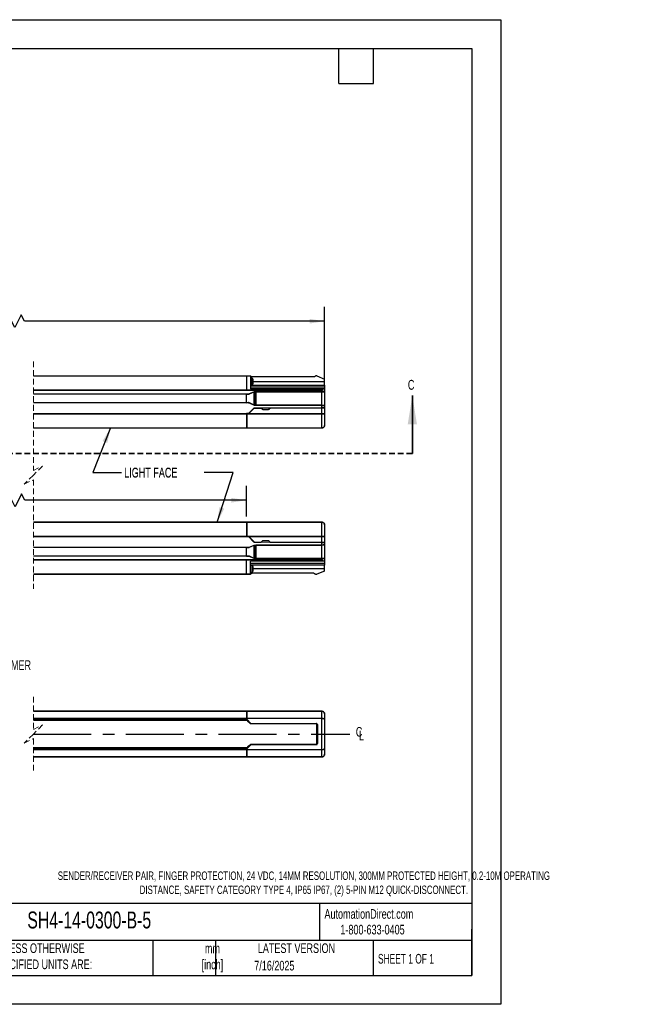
# Model space of a CAD drawing. Header units: millimetres. Extents: x 0 to 1084, y 0 to 756.
# Tile 10 of 10: x 608 to 1084, y 0 to 756. Entities that reach past the tile are written whole.
import ezdxf

# ---------------------------------------------------------------- set-up
doc = ezdxf.new("R2010")
doc.units = ezdxf.units.MM
doc.header["$LTSCALE"] = 3.5
doc.linetypes.add('CENTERX2', pattern=[20.32, 12.7, -2.54, 2.54, -2.54])
doc.linetypes.add('HIDDEN', pattern=[1.905, 1.27, -0.635])
doc.layers.add('DIMENSIONS', color=140, linetype='Continuous', lineweight=25)
doc.layers.add('TEXT', color=140, linetype='Continuous', lineweight=25)
doc.styles.add('SLDTEXTSTYLE0', font='TXT', dxfattribs={"width": 0.7})
doc.styles.add('SLDTEXTSTYLE1', font='TXT', dxfattribs={"width": 0.65})
doc.dimstyles.new('SLDDIMSTYLE0', dxfattribs={"dimtxt": 7.553027, "dimasz": 11.557, "dimexe": 0, "dimexo": 0.0625, "dimgap": 1.888257, "dimtad": 0, "dimtih": 1, "dimtoh": 1, "dimrnd": 1e-09, "dimzin": 12, "dimdsep": 46, "dimtxsty": 'SLDTEXTSTYLE0', "dimsah": 1, "dimcen": 0.09, "dimadec": 0, "dimazin": 3, "dimtfac": 1, "dimtofl": 0, "dimtmove": 0, "dimatfit": 3, "dimfxl": 0, "dimfrac": 2, "dimtolj": 1, "dimtzin": 12, "dimarcsym": 0})
doc.dimstyles.new('SLDDIMSTYLE2', dxfattribs={"dimtxt": 0.18, "dimasz": 11.557, "dimexe": 0, "dimexo": 0.0625, "dimgap": 0, "dimtad": 0, "dimtih": 1, "dimtoh": 1, "dimdec": 0, "dimrnd": 1e-09, "dimzin": 0, "dimdsep": 46, "dimtxsty": 'Standard', "dimsah": 1, "dimcen": 0.09, "dimadec": 0, "dimazin": 0, "dimtfac": 11.557, "dimtdec": 0, "dimtofl": 0, "dimtmove": 0, "dimatfit": 3, "dimfxl": 0, "dimfrac": 2, "dimtolj": 1, "dimtzin": 0, "dimarcsym": 0})

# ---------------------------------------------------------------- blocks, each defined once
blk = doc.blocks.new('_D_1')
at = {"layer": 'DIMENSIONS'}
for p, q in [((396.63, 477.48), (396.63, 535.37)), ((609.5, 529.19), (604.56, 519.32)), ((611.97, 524.26), (609.5, 529.19)), ((842.51, 474.64), (842.51, 535.37)), ((396.63, 524.26), (474.07, 524.26)), ((602.1, 524.26), (515.15, 524.26)), ((604.56, 519.32), (602.1, 524.26)), ((842.51, 524.26), (611.97, 524.26))]:
    blk.add_line(p, q, dxfattribs=at)
for points in [[(396.63, 524.26), (408.19, 522.48), (408.19, 526.03)], [(842.51, 524.26), (830.95, 526.03), (830.95, 522.48)]]:
    blk.add_solid(points, dxfattribs=at)
at = {"layer": 'DIMENSIONS', "char_height": 7.408, "attachment_point": 1, "style": 'SLDTEXTSTYLE0'}
for s, insert in [('309.0', (480.24, 533.81)), ('[12.16]', (475.76, 521.8))]:
    blk.add_mtext(s, dxfattribs=dict(at, insert=insert))
blk = doc.blocks.new('_D_2')
at = {"layer": 'DIMENSIONS'}
for p, q in [((456.63, 374.48), (456.63, 397.96)), ((782.51, 374.48), (782.51, 397.96)), ((456.63, 386.85), (513.15, 386.85)), ((602.48, 386.85), (547.95, 386.85)), ((604.94, 381.91), (602.48, 386.85)), ((609.88, 391.79), (604.94, 381.91)), ((612.35, 386.85), (609.88, 391.79)), ((782.51, 386.85), (612.35, 386.85))]:
    blk.add_line(p, q, dxfattribs=at)
for points in [[(456.63, 386.85), (468.19, 385.07), (468.19, 388.63)], [(782.51, 386.85), (770.95, 388.63), (770.95, 385.07)]]:
    blk.add_solid(points, dxfattribs=at)
at = {"layer": 'DIMENSIONS', "char_height": 7.408, "attachment_point": 1, "style": 'SLDTEXTSTYLE0'}
for s, insert in [('189.0', (516.19, 396.4)), ('[7.44]', (514.85, 384.39))]:
    blk.add_mtext(s, dxfattribs=dict(at, insert=insert))
blk = doc.blocks.new('SW_BROKEN_VIEW_1')
at = {"color": 0, "linetype": 'CENTERX2'}
blk.add_line((212.76, -7.89), (455.69, -7.89), dxfattribs=at)
blk = doc.blocks.new('SW_SYMBOL_MOD_CL')
at = {"layer": 'DIMENSIONS', "color": 0, "char_height": 2756, "attachment_point": 5, "style": 'SLDTEXTSTYLE0'}
for s, insert in [('C', (1400, 2100)), ('L', (2100, 1050))]:
    blk.add_mtext(s, dxfattribs=dict(at, insert=insert))

msp = doc.modelspace()

# ---------------------------------------------------------------- linework, layer by layer
at = {"color": 7, "linetype": 'Continuous'}
for p, q in [((0.009, 755.659), (977.909, 755.659)), ((977.909, 755.659), (977.909, 0.009)), ((977.909, 0.009), (0.009, 0.009))]:
    msp.add_line(p, q, dxfattribs=at)
at = {"color": 7, "linetype": 'HIDDEN', "lineweight": 18}
for p, q in [((618.896, 493.347), (618.896, 409.635)), ((618.896, 409.635), (625.896, 413.135)), ((625.896, 413.135), (618.896, 406.135)), ((618.896, 406.135), (611.896, 399.135)), ((611.896, 399.135), (618.896, 402.635)), ((618.896, 402.635), (618.896, 318.922)), ((618.898, 236.033), (618.898, 210.92)), ((618.898, 210.92), (625.898, 214.42)), ((625.898, 214.42), (618.898, 207.42)), ((618.898, 207.42), (611.898, 200.42)), ((611.898, 200.42), (618.898, 203.92)), ((618.898, 203.92), (618.898, 178.808))]:
    msp.add_line(p, q, dxfattribs=at)
for p, q in [((618.896, 482.235), (782.509, 482.235)), ((782.509, 482.16), (618.896, 482.16)), ((782.509, 482.159), (782.509, 482.235)), ((785.574, 482.159), (782.509, 482.159)), ((782.509, 482.159), (782.509, 471.253)), ((786.924, 480.496), (785.764, 480.486)), ((834.345, 481.485), (786.872, 481.485)), ((787.587, 477.889), (842.509, 477.889)), ((835.436, 482.161), (835.052, 481.778)), ((836.459, 482.235), (835.613, 482.235)), ((836.555, 482.215), (842.509, 479.735)), ((842.509, 477.889), (842.509, 479.735)), ((842.509, 475.235), (842.509, 477.889)), ((618.896, 471.254), (782.509, 471.254)), ((782.509, 471.215), (618.896, 471.215)), ((782.509, 471.253), (782.509, 471.215)), ((840.509, 471.215), (782.509, 471.215)), ((782.509, 468.505), (784.732, 468.466)), ((782.509, 468.437), (782.509, 468.505)), ((788.509, 470.143), (784.732, 468.466)), ((784.757, 468.444), (788.509, 470.108)), ((785.634, 475.235), (842.509, 475.235)), ((842.509, 473.735), (785.647, 473.735)), ((841.275, 472.235), (785.66, 472.235)), ((785.808, 475.486), (786.968, 475.496)), ((788.507, 459.862), (788.507, 470.107)), ((840.509, 470.197), (788.509, 470.197)), ((788.509, 470.197), (788.509, 470.143)), ((788.509, 470.11), (788.509, 470.143)), ((788.509, 470.13), (789.128, 470.119)), ((788.509, 470.11), (788.509, 470.11)), ((788.509, 470.11), (788.509, 470.108)), ((789.128, 459.85), (789.128, 470.119)), ((789.694, 470.115), (840.509, 470.115)), ((789.694, 470.115), (789.694, 459.854)), ((840.509, 471.254), (840.509, 471.215)), ((840.509, 470.197), (840.509, 471.215)), ((840.509, 470.197), (840.509, 470.115)), ((840.509, 470.115), (842.509, 470.128)), ((840.509, 459.854), (840.509, 470.115)), ((841.409, 472.235), (841.275, 472.235)), ((842.509, 472.235), (841.409, 472.235)), ((842.509, 475.235), (842.509, 473.735)), ((842.509, 473.735), (842.509, 472.235)), ((842.509, 472.235), (842.509, 470.197)), ((842.509, 470.197), (842.509, 470.128)), ((842.509, 470.128), (842.509, 459.841)), ((618.896, 468.435), (782.509, 468.435)), ((782.509, 468.185), (618.896, 468.185)), ((618.896, 461.785), (782.509, 461.785)), ((782.509, 461.535), (618.896, 461.535)), ((782.509, 468.437), (782.509, 468.185)), ((784.2, 468.226), (782.509, 468.255)), ((782.509, 468.233), (784.204, 468.203)), ((782.509, 461.793), (782.509, 468.177)), ((782.509, 461.785), (782.509, 461.532)), ((784.204, 461.766), (782.509, 461.736)), ((782.509, 461.715), (784.2, 461.744)), ((782.509, 461.465), (782.509, 461.533)), ((784.732, 461.503), (782.509, 461.465)), ((784.204, 468.203), (784.2, 468.226)), ((784.204, 461.766), (784.2, 461.744)), ((784.732, 461.503), (788.509, 459.826)), ((788.509, 459.862), (784.757, 461.526)), ((784.116, 453.235), (788.24, 457.515)), ((784.179, 453.335), (788.23, 457.538)), ((784.433, 453.31), (788.443, 457.438)), ((788.24, 457.515), (788.23, 457.538)), ((788.509, 459.86), (788.509, 459.862)), ((788.509, 459.86), (788.509, 459.86)), ((788.509, 459.826), (788.509, 459.86)), ((789.128, 459.85), (788.509, 459.839)), ((788.509, 459.772), (788.509, 459.826)), ((788.509, 459.772), (840.509, 459.772)), ((788.588, 457.691), (840.509, 457.917)), ((788.588, 457.691), (788.597, 457.669)), ((788.597, 457.669), (840.509, 457.895)), ((788.621, 457.514), (793.639, 457.536)), ((840.509, 459.854), (789.694, 459.854)), ((794.914, 456.506), (794.031, 457.379)), ((799.051, 456.28), (795.466, 456.28)), ((800.508, 457.409), (799.605, 456.509)), ((800.898, 457.568), (840.509, 457.741)), ((840.509, 459.854), (840.509, 459.772)), ((840.509, 459.854), (842.509, 459.841)), ((840.509, 457.917), (840.509, 459.772)), ((840.509, 457.917), (840.509, 457.895)), ((840.509, 457.895), (840.759, 457.899)), ((840.509, 453.253), (840.509, 457.741)), ((842.509, 459.841), (842.509, 459.772)), ((842.509, 459.772), (842.509, 457.917)), ((842.509, 457.874), (842.509, 457.917)), ((842.509, 457.749), (842.509, 453.389)), ((618.896, 453.254), (782.509, 453.254)), ((782.509, 453.215), (618.896, 453.215)), ((784.179, 453.335), (782.509, 453.335)), ((782.509, 453.254), (782.509, 453.335)), ((782.509, 453.326), (784.183, 453.326)), ((782.509, 453.254), (782.509, 453.215)), ((782.509, 453.215), (782.509, 442.31)), ((782.509, 452.463), (782.759, 452.463)), ((782.509, 451.532), (782.759, 451.532)), ((782.759, 448.531), (782.509, 448.531)), ((782.759, 452.985), (782.759, 443.353)), ((783.009, 453.235), (782.914, 453.216)), ((840.509, 453.216), (782.914, 453.216)), ((783.009, 453.235), (784.253, 453.235)), ((784.179, 453.335), (784.183, 453.326)), ((784.349, 453.253), (784.253, 453.235)), ((784.349, 453.253), (840.509, 453.253)), ((840.509, 453.253), (840.509, 453.216)), ((840.509, 442.31), (840.509, 453.216)), ((842.509, 453.389), (842.509, 444.235)), ((618.896, 442.31), (782.509, 442.31)), ((782.509, 442.235), (618.896, 442.235)), ((782.759, 443.962), (782.509, 443.962)), ((782.509, 442.31), (782.509, 442.235)), ((782.759, 443.353), (782.777, 442.31)), ((782.777, 442.31), (840.509, 442.31)), ((840.509, 442.235), (782.779, 442.235)), ((840.509, 442.31), (840.509, 442.235)), ((618.896, 370.035), (782.509, 370.035)), ((782.509, 369.96), (618.896, 369.96)), ((782.509, 370.035), (782.509, 369.96)), ((782.509, 369.96), (782.509, 359.054)), ((782.759, 368.307), (782.509, 368.307)), ((782.759, 363.739), (782.509, 363.739)), ((782.777, 369.959), (782.759, 368.917)), ((782.759, 368.917), (782.759, 359.285)), ((840.509, 369.959), (782.777, 369.959)), ((782.779, 370.035), (840.509, 370.035)), ((840.509, 370.035), (840.509, 369.959)), ((840.509, 359.053), (840.509, 369.959)), ((842.509, 368.035), (842.509, 358.88)), ((618.896, 359.054), (782.509, 359.054)), ((782.509, 359.015), (618.896, 359.015)), ((782.509, 360.737), (782.759, 360.737)), ((782.509, 359.806), (782.759, 359.806)), ((782.509, 359.054), (782.509, 359.015)), ((782.509, 358.934), (782.509, 359.015)), ((782.509, 358.943), (784.183, 358.943)), ((784.179, 358.934), (782.509, 358.934)), ((782.914, 359.053), (783.009, 359.035)), ((782.914, 359.053), (840.509, 359.053)), ((784.253, 359.035), (783.009, 359.035)), ((784.116, 359.035), (788.24, 354.754)), ((784.183, 358.943), (784.179, 358.934)), ((784.179, 358.934), (788.23, 354.731)), ((784.253, 359.035), (784.349, 359.016)), ((840.509, 359.016), (784.349, 359.016)), ((788.443, 354.831), (784.433, 358.959)), ((794.031, 354.89), (794.914, 355.763)), ((795.466, 355.989), (799.051, 355.989)), ((799.605, 355.761), (800.508, 354.86)), ((840.509, 359.053), (840.509, 359.016)), ((840.509, 354.529), (840.509, 359.016)), ((842.509, 358.88), (842.509, 354.52)), ((618.896, 350.735), (782.509, 350.735)), ((782.509, 350.485), (618.896, 350.485)), ((782.509, 350.805), (784.732, 350.766)), ((782.509, 350.737), (782.509, 350.805)), ((782.509, 350.737), (782.509, 350.485)), ((784.2, 350.526), (782.509, 350.555)), ((782.509, 350.533), (784.204, 350.503)), ((782.509, 344.092), (782.509, 350.477)), ((784.204, 350.503), (784.2, 350.526)), ((784.732, 350.766), (788.509, 352.443)), ((784.757, 350.744), (788.509, 352.408)), ((788.23, 354.731), (788.24, 354.754)), ((788.507, 342.162), (788.507, 352.407)), ((788.509, 352.497), (840.509, 352.497)), ((788.509, 352.497), (788.509, 352.443)), ((788.509, 352.41), (788.509, 352.443)), ((788.509, 352.43), (789.128, 352.419)), ((788.509, 352.41), (788.509, 352.41)), ((788.509, 352.41), (788.509, 352.408)), ((788.597, 354.601), (788.588, 354.578)), ((840.509, 354.352), (788.588, 354.578)), ((840.509, 354.374), (788.597, 354.601)), ((788.621, 354.755), (793.639, 354.733)), ((789.128, 342.15), (789.128, 352.419)), ((840.509, 352.415), (789.694, 352.415)), ((789.694, 352.415), (789.694, 342.154)), ((800.898, 354.702), (840.509, 354.529)), ((840.509, 354.374), (840.509, 354.352)), ((840.759, 354.37), (840.509, 354.374)), ((840.509, 352.497), (840.509, 354.352)), ((840.509, 352.497), (840.509, 352.415)), ((842.509, 352.428), (840.509, 352.415)), ((840.509, 342.154), (840.509, 352.415)), ((842.509, 354.352), (842.509, 354.395)), ((842.509, 354.352), (842.509, 352.497)), ((842.509, 352.428), (842.509, 352.497)), ((842.509, 352.428), (842.509, 342.141)), ((618.896, 344.085), (782.509, 344.085)), ((782.509, 343.835), (618.896, 343.835)), ((618.896, 341.054), (782.509, 341.054)), ((782.509, 341.015), (618.896, 341.015)), ((782.509, 344.085), (782.509, 343.832)), ((784.204, 344.066), (782.509, 344.036)), ((782.509, 344.015), (784.2, 344.044)), ((782.509, 343.765), (782.509, 343.833)), ((784.732, 343.803), (782.509, 343.765)), ((782.509, 341.054), (782.509, 341.016)), ((782.509, 330.11), (782.509, 341.016)), ((784.204, 344.066), (784.2, 344.044)), ((788.509, 342.126), (784.732, 343.803)), ((788.509, 342.162), (784.757, 343.826)), ((788.509, 342.16), (788.509, 342.162)), ((788.509, 342.16), (788.509, 342.16)), ((788.509, 342.126), (788.509, 342.16)), ((789.128, 342.15), (788.509, 342.139)), ((788.509, 342.072), (788.509, 342.126)), ((840.509, 342.072), (788.509, 342.072)), ((789.694, 342.154), (840.509, 342.154)), ((840.509, 342.154), (840.509, 342.072)), ((842.509, 342.141), (840.509, 342.154)), ((840.509, 341.054), (840.509, 342.072)), ((840.509, 341.054), (840.509, 341.015)), ((842.509, 342.072), (842.509, 342.141)), ((842.509, 342.072), (842.509, 340.035)), ((842.509, 337.035), (785.634, 337.035)), ((785.647, 338.535), (842.509, 338.535)), ((841.275, 340.035), (785.66, 340.035)), ((786.968, 336.773), (785.808, 336.783)), ((787.587, 334.381), (842.509, 334.381)), ((842.509, 332.535), (836.555, 330.054)), ((841.409, 340.035), (841.275, 340.035)), ((842.509, 340.035), (841.409, 340.035)), ((842.509, 340.035), (842.509, 338.535)), ((842.509, 338.535), (842.509, 337.035)), ((842.509, 334.381), (842.509, 337.035)), ((842.509, 332.535), (842.509, 334.381)), ((618.896, 330.11), (782.509, 330.11)), ((782.509, 330.035), (618.896, 330.035)), ((782.509, 330.11), (785.574, 330.11)), ((782.509, 330.035), (782.509, 330.11)), ((785.573, 330.035), (782.509, 330.035)), ((785.764, 331.784), (786.924, 331.773)), ((834.345, 330.785), (786.872, 330.785)), ((835.052, 330.492), (835.436, 330.108)), ((835.613, 330.035), (836.459, 330.035)), ((618.898, 224.92), (782.51, 224.92)), ((782.51, 224.917), (618.898, 224.917)), ((618.898, 219.444), (782.51, 219.444)), ((782.51, 219.266), (618.898, 219.266)), ((782.51, 224.92), (782.51, 224.917)), ((784.18, 224.92), (782.51, 224.92)), ((782.51, 224.917), (782.51, 219.444)), ((782.51, 224.42), (782.76, 224.42)), ((782.76, 223.545), (782.51, 223.545)), ((782.51, 223.545), (782.76, 223.545)), ((782.76, 221.668), (782.51, 221.668)), ((782.51, 219.444), (782.51, 219.266)), ((782.51, 218.969), (782.51, 219.266)), ((782.76, 224.881), (782.76, 220.44)), ((782.76, 218.719), (782.76, 220.44)), ((782.76, 220.44), (782.778, 219.494)), ((782.778, 219.494), (840.51, 219.494)), ((840.51, 219.315), (782.78, 219.315)), ((782.78, 218.77), (782.78, 219.315)), ((783.01, 224.92), (782.915, 224.917)), ((840.51, 224.918), (782.915, 224.918)), ((783.01, 224.92), (784.254, 224.92)), ((784.18, 224.92), (784.18, 224.92)), ((784.18, 224.92), (784.35, 224.92)), ((784.35, 224.92), (784.254, 224.92)), ((784.35, 224.92), (840.51, 224.92)), ((840.51, 224.92), (840.51, 224.917)), ((840.51, 219.494), (840.51, 224.918)), ((840.51, 219.494), (840.51, 219.315)), ((840.51, 195.525), (840.51, 219.315)), ((842.51, 222.92), (842.51, 218.556)), ((618.898, 218.969), (782.51, 218.969)), ((782.51, 218.725), (618.898, 218.725)), ((618.898, 218.127), (782.51, 218.127)), ((782.51, 218.12), (618.898, 218.12)), ((783.045, 217.92), (618.898, 217.92)), ((782.51, 218.969), (782.51, 218.725)), ((782.51, 218.725), (782.51, 218.127)), ((782.76, 218.6), (782.51, 218.6)), ((782.76, 218.419), (782.51, 218.419)), ((782.769, 218.2), (782.51, 218.2)), ((782.51, 218.182), (782.787, 218.182)), ((782.51, 218.127), (782.51, 218.12)), ((782.51, 218.047), (782.51, 218.12)), ((782.51, 217.92), (782.51, 218.047)), ((782.51, 217.957), (783.009, 217.957)), ((782.76, 218.719), (782.76, 218.21)), ((782.76, 218.21), (782.776, 218.423)), ((784.443, 216.498), (782.76, 218.21)), ((785.701, 215.45), (782.776, 218.423)), ((782.78, 218.77), (785.877, 215.623)), ((785.332, 215.594), (784.443, 216.498)), ((785.636, 215.284), (785.332, 215.594)), ((785.636, 215.284), (785.701, 215.45)), ((785.877, 215.377), (785.812, 215.21)), ((836.128, 215.171), (785.812, 215.21)), ((785.877, 215.623), (836.128, 215.623)), ((785.877, 215.623), (785.877, 215.377)), ((836.128, 215.377), (785.877, 215.377)), ((836.128, 215.377), (836.128, 215.623)), ((836.128, 215.171), (836.128, 215.377)), ((836.393, 215.054), (836.393, 199.786)), ((836.51, 214.789), (836.716, 214.789)), ((836.51, 200.051), (836.51, 214.789)), ((836.716, 214.789), (836.962, 214.789)), ((836.716, 200.051), (836.716, 214.789)), ((836.962, 214.789), (836.962, 200.051)), ((842.51, 218.556), (842.51, 196.285)), ((783.045, 196.92), (618.898, 196.92)), ((618.898, 196.72), (782.51, 196.72)), ((782.51, 196.714), (618.898, 196.714)), ((782.51, 196.794), (782.51, 196.92)), ((783.009, 196.883), (782.51, 196.883)), ((782.51, 196.72), (782.51, 196.794)), ((782.51, 196.72), (782.51, 196.714)), ((782.51, 196.714), (782.51, 196.115)), ((782.787, 196.658), (782.51, 196.658)), ((782.51, 196.64), (782.769, 196.64)), ((782.76, 196.631), (784.443, 198.342)), ((782.76, 196.122), (782.76, 196.631)), ((782.776, 196.418), (782.76, 196.631)), ((782.776, 196.418), (785.701, 199.39)), ((785.877, 199.217), (782.78, 196.07)), ((784.443, 198.342), (785.332, 199.247)), ((785.332, 199.247), (785.636, 199.556)), ((785.701, 199.39), (785.636, 199.556)), ((785.812, 199.63), (836.128, 199.67)), ((785.812, 199.63), (785.877, 199.463)), ((785.877, 199.463), (785.877, 199.217)), ((785.877, 199.463), (836.128, 199.463)), ((836.128, 199.217), (785.877, 199.217)), ((836.128, 199.67), (836.128, 199.463)), ((836.128, 199.463), (836.128, 199.217)), ((836.51, 200.051), (836.716, 200.051)), ((836.716, 200.051), (836.962, 200.051)), ((618.898, 196.115), (782.51, 196.115)), ((782.51, 195.872), (618.898, 195.872)), ((618.898, 195.575), (782.51, 195.575)), ((782.51, 195.396), (618.898, 195.396)), ((618.898, 189.923), (782.51, 189.923)), ((782.51, 189.92), (618.898, 189.92)), ((782.76, 196.421), (782.51, 196.421)), ((782.76, 196.24), (782.51, 196.24)), ((782.51, 196.115), (782.51, 195.872)), ((782.51, 195.575), (782.51, 195.872)), ((782.51, 195.575), (782.51, 195.396)), ((782.51, 195.396), (782.51, 189.923)), ((782.76, 193.172), (782.51, 193.172)), ((782.51, 191.295), (782.76, 191.295)), ((782.51, 191.295), (782.76, 191.295)), ((782.51, 190.42), (782.76, 190.42)), ((782.51, 189.923), (782.51, 189.92)), ((784.18, 189.92), (782.51, 189.92)), ((782.76, 194.401), (782.76, 196.122)), ((782.778, 195.346), (782.76, 194.401)), ((782.76, 194.401), (782.76, 189.96)), ((840.51, 195.346), (782.778, 195.346)), ((782.78, 196.07), (782.78, 195.525)), ((782.78, 195.525), (840.51, 195.525)), ((782.915, 189.923), (840.51, 189.923)), ((782.915, 189.923), (783.01, 189.921)), ((784.254, 189.921), (783.01, 189.921)), ((784.18, 189.921), (784.18, 189.92)), ((784.18, 189.92), (784.35, 189.92)), ((784.254, 189.921), (784.35, 189.92)), ((840.51, 189.92), (784.35, 189.92)), ((840.51, 195.525), (840.51, 195.346)), ((840.51, 189.923), (840.51, 195.346)), ((840.51, 189.923), (840.51, 189.92)), ((842.51, 196.285), (842.51, 191.92))]:
    msp.add_line(p, q)
at = {"color": 7, "linetype": 'Continuous', "lineweight": 35}
msp.add_line((909.916, 422.77), (909.916, 467.22), dxfattribs=at)
at = {"color": 7, "linetype": 'HIDDEN', "lineweight": 35}
msp.add_line((909.916, 422.77), (213.879, 422.77), dxfattribs=at)
at = {"flags": 128}
for points in [[(782.509, 482.235), (784.225, 482.235), (785.573, 482.235)], [(785.574, 482.159), (785.593, 479.993), (785.614, 477.577), (785.636, 474.972), (785.66, 472.235)], [(786.968, 475.496), (786.966, 475.686), (786.961, 476.228), (786.954, 477.039), (786.946, 477.996), (786.938, 478.953), (786.93, 479.764), (786.926, 480.306), (786.924, 480.496), (786.924, 480.496)], [(787.444, 475.857), (787.442, 476.02), (787.438, 476.485), (787.432, 477.18), (787.425, 478), (787.418, 478.82), (787.412, 479.515), (787.408, 479.98), (787.406, 480.143), (787.406, 480.143)], [(787.599, 476.502), (787.598, 476.616), (787.595, 476.941), (787.591, 477.428), (787.586, 478.002), (787.581, 478.576), (787.577, 479.062), (787.574, 479.387), (787.573, 479.501)], [(782.509, 471.253), (811.509, 471.254), (840.509, 471.254)], [(840.509, 457.741), (841.334, 457.744), (842.057, 457.747), (842.402, 457.749), (842.509, 457.749)], [(842.509, 354.52), (842.331, 354.521), (841.776, 354.523), (841.156, 354.526), (840.509, 354.529)], [(782.509, 341.054), (782.526, 341.054), (782.671, 341.054), (783.083, 341.054), (784.66, 341.054), (790.819, 341.054), (811.509, 341.054), (816.744, 341.054), (826.009, 341.052), (840.509, 341.054)], [(840.509, 341.015), (811.509, 341.016), (782.509, 341.016)], [(785.574, 330.11), (785.593, 332.279), (785.614, 334.687), (785.636, 337.293), (785.66, 340.035)], [(786.924, 331.773), (786.926, 331.964), (786.93, 332.506), (786.938, 333.317), (786.946, 334.273), (786.954, 335.23), (786.961, 336.041), (786.966, 336.583), (786.968, 336.773)], [(787.406, 332.126), (787.408, 332.289), (787.412, 332.754), (787.418, 333.449), (787.425, 334.269), (787.432, 335.089), (787.438, 335.784), (787.442, 336.249), (787.444, 336.412)], [(787.573, 332.768), (787.574, 332.882), (787.577, 333.207), (787.581, 333.694), (787.586, 334.268), (787.591, 334.842), (787.595, 335.328), (787.598, 335.653), (787.599, 335.768), (787.599, 335.768)]]:
    msp.add_lwpolyline(points, dxfattribs=at)
for centre, radius, start, end in [((785.766, 480.286), 0.2, 90.494721, 152.155857), ((786.928, 479.996), 0.5, 17.106986, 90.495014), ((780.213, 477.931), 7.526, 12.045918, 17.093288), ((780.241, 477.937), 7.497, 343.896183, 348.962733), ((785.806, 475.686), 0.2, 208.864289, 270.492094), ((786.963, 475.996), 0.5, 270.504784, 343.895636), ((788.622, 457.264), 0.25, 90.25178, 135.831662), ((784.253, 453.485), 0.251, 292.425634, 315.791414), ((784.253, 358.784), 0.251, 44.215474, 67.567478), ((788.622, 355.005), 0.25, 224.172237, 269.744322), ((785.806, 336.583), 0.2, 89.506901, 151.140313), ((786.963, 336.273), 0.5, 16.102314, 89.497267), ((780.214, 334.338), 7.525, 342.906578, 347.95454), ((780.242, 334.333), 7.496, 11.037089, 16.104298), ((785.766, 331.983), 0.2, 207.848675, 269.504306), ((786.928, 332.273), 0.5, 269.507063, 342.890937), ((828.183, 172.461), 60.438, 134.426137, 134.659539), ((785.88, 215.631), 0.254, 225.341647, 269.288958), ((836.128, 214.789), 0.834, 359.997873, 90.000079), ((836.128, 214.789), 0.588, 359.997436, 89.999479), ((785.88, 199.209), 0.254, 90.711329, 134.657549), ((826.201, 240.366), 57.612, 225.334737, 225.579588), ((836.128, 200.051), 0.834, 269.999812, 0.002204), ((836.128, 200.051), 0.588, 270.000599, 0.002532)]:
    msp.add_arc(centre, radius, start, end)
for points, knots in [([(785.573, 482.235), (785.573, 482.233), (785.573, 482.226), (785.573, 482.212), (785.574, 482.188), (785.574, 482.17), (785.574, 482.159)], [0, 0, 0, 0, 0.0657469, 0.2603173, 0.5758651, 1, 1, 1, 1]), ([(786.872, 481.485), (786.728, 481.497), (786.435, 481.523), (785.948, 481.749), (785.714, 482.052), (785.573, 482.235)], [0, 0, 0, 0, 0.276548, 0.5626573, 1, 1, 1, 1]), ([(835.052, 481.778), (834.935, 481.685), (834.725, 481.519), (834.461, 481.495), (834.345, 481.485)], [0, 0, 0, 0, 0.5600271, 1, 1, 1, 1]), ([(835.613, 482.235), (835.576, 482.23), (835.509, 482.223), (835.458, 482.18), (835.436, 482.161)], [0, 0, 0, 0, 0.5599311, 1, 1, 1, 1]), ([(836.555, 482.215), (836.538, 482.222), (836.507, 482.233), (836.474, 482.234), (836.459, 482.235)], [0, 0, 0, 0, 0.5599685, 1, 1, 1, 1]), ([(789.128, 470.119), (789.226, 470.118), (789.415, 470.115), (789.603, 470.115), (789.694, 470.115)], [0, 0, 0, 0, 0.5217716, 1, 1, 1, 1]), ([(840.509, 471.254), (840.537, 471.256), (840.591, 471.261), (840.692, 471.308), (840.837, 471.432), (841.056, 471.744), (841.187, 472.039), (841.275, 472.235)], [0, 0, 0, 0, 0.0635422, 0.1261077, 0.2527249, 0.503388, 1, 1, 1, 1]), ([(841.409, 472.235), (841.272, 471.963), (841.091, 471.604), (840.769, 471.302), (840.615, 471.226), (840.543, 471.219), (840.509, 471.215)], [0, 0, 0, 0, 0.6409252, 0.8464354, 0.9278142, 1, 1, 1, 1]), ([(842.509, 470.197), (842.45, 470.201), (842.206, 470.219), (841.755, 470.209), (841.147, 470.208), (840.725, 470.201), (840.509, 470.197)], [0, 0, 0, 0, 0.0890304, 0.3665837, 0.6764114, 1, 1, 1, 1]), ([(784.732, 468.466), (784.606, 468.411), (784.457, 468.344), (784.292, 468.269), (784.246, 468.248), (784.219, 468.235), (784.206, 468.229), (784.201, 468.226), (784.2, 468.226)], [0, 0, 0, 0, 0.7073634, 0.8368175, 0.9293918, 0.9693345, 0.9925128, 1, 1, 1, 1]), ([(784.2, 461.744), (784.201, 461.743), (784.206, 461.74), (784.219, 461.734), (784.246, 461.721), (784.292, 461.7), (784.457, 461.625), (784.606, 461.559), (784.732, 461.503)], [0, 0, 0, 0, 0.0074847, 0.0305735, 0.0706123, 0.1631981, 0.2925691, 1, 1, 1, 1]), ([(784.204, 468.203), (784.206, 468.204), (784.211, 468.205), (784.224, 468.211), (784.253, 468.223), (784.302, 468.244), (784.473, 468.318), (784.627, 468.386), (784.757, 468.444)], [0, 0, 0, 0, 0.0071308, 0.0300052, 0.0700553, 0.1630573, 0.2933394, 1, 1, 1, 1]), ([(784.757, 461.526), (784.627, 461.583), (784.473, 461.651), (784.302, 461.725), (784.253, 461.746), (784.224, 461.758), (784.212, 461.764), (784.206, 461.766), (784.204, 461.766)], [0, 0, 0, 0, 0.7066585, 0.8370339, 0.9300359, 0.9699948, 0.9928692, 1, 1, 1, 1]), ([(788.23, 457.538), (788.289, 457.586), (788.394, 457.672), (788.529, 457.685), (788.588, 457.691)], [0, 0, 0, 0, 0.5599787, 1, 1, 1, 1]), ([(788.24, 457.515), (788.299, 457.564), (788.404, 457.65), (788.538, 457.663), (788.597, 457.669)], [0, 0, 0, 0, 0.560079, 1, 1, 1, 1]), ([(789.694, 459.854), (789.58, 459.854), (789.391, 459.854), (789.203, 459.851), (789.128, 459.85)], [0, 0, 0, 0, 0.6029343, 1, 1, 1, 1]), ([(794.031, 457.379), (793.966, 457.429), (793.85, 457.519), (793.704, 457.531), (793.639, 457.536)], [0, 0, 0, 0, 0.555425, 1, 1, 1, 1]), ([(795.466, 456.28), (795.35, 456.293), (795.144, 456.317), (794.985, 456.448), (794.914, 456.506)], [0, 0, 0, 0, 0.5578292, 1, 1, 1, 1]), ([(799.605, 456.509), (799.514, 456.436), (799.35, 456.307), (799.143, 456.288), (799.051, 456.28)], [0, 0, 0, 0, 0.5578926, 1, 1, 1, 1]), ([(800.898, 457.568), (800.815, 457.558), (800.669, 457.542), (800.557, 457.449), (800.508, 457.409)], [0, 0, 0, 0, 0.5650541, 1, 1, 1, 1]), ([(840.509, 459.772), (840.784, 459.767), (841.3, 459.758), (841.93, 459.761), (842.323, 459.754), (842.473, 459.769), (842.509, 459.772)], [0, 0, 0, 0, 0.4121311, 0.773605, 0.9460147, 1, 1, 1, 1]), ([(842.509, 457.917), (842.45, 457.922), (842.206, 457.939), (841.755, 457.93), (841.147, 457.928), (840.725, 457.921), (840.509, 457.917)], [0, 0, 0, 0, 0.0890305, 0.3665838, 0.6764114, 1, 1, 1, 1]), ([(782.914, 453.216), (782.892, 453.205), (782.848, 453.182), (782.799, 453.125), (782.765, 453.059), (782.761, 453.009), (782.759, 452.985)], [0, 0, 0, 0, 0.24990145, 0.49999028, 0.75004176, 1, 1, 1, 1]), ([(840.509, 453.253), (840.719, 453.255), (841.144, 453.258), (841.662, 453.28), (842.049, 453.302), (842.27, 453.33), (842.427, 453.337), (842.491, 453.377), (842.509, 453.389)], [0, 0, 0, 0, 0.3133787, 0.6324268, 0.7738595, 0.8894108, 0.9678307, 1, 1, 1, 1]), ([(842.509, 453.389), (842.491, 453.373), (842.43, 453.32), (842.258, 453.302), (842.019, 453.262), (841.609, 453.234), (841.101, 453.216), (840.695, 453.216), (840.509, 453.216)], [0, 0, 0, 0, 0.0347167, 0.1183626, 0.2449439, 0.3991145, 0.7241655, 1, 1, 1, 1]), ([(782.779, 442.235), (782.779, 442.236), (782.778, 442.243), (782.778, 442.257), (782.778, 442.281), (782.777, 442.3), (782.777, 442.31)], [0, 0, 0, 0, 0.0658272, 0.2603521, 0.5759184, 1, 1, 1, 1]), ([(840.509, 442.31), (840.646, 442.318), (840.918, 442.335), (841.306, 442.459), (841.66, 442.647), (842.055, 442.973), (842.424, 443.502), (842.481, 443.993), (842.509, 444.235)], [0, 0, 0, 0, 0.13358333, 0.26528344, 0.39499202, 0.52232657, 0.76543695, 1, 1, 1, 1]), ([(842.509, 444.235), (842.499, 444.081), (842.48, 443.792), (842.307, 443.307), (842.023, 442.89), (841.642, 442.569), (841.282, 442.376), (840.9, 442.257), (840.638, 442.242), (840.509, 442.235)], [0, 0, 0, 0, 0.1464193, 0.2766451, 0.4876899, 0.6204575, 0.7500856, 0.8766028, 1, 1, 1, 1]), ([(841.959, 442.912), (841.958, 442.91), (841.885, 442.8), (841.65, 442.654), (841.309, 442.457), (840.917, 442.335), (840.646, 442.319), (840.509, 442.31)], [0, 0, 0, 0, 0.00320553, 0.24620627, 0.49374012, 0.74507276, 1, 1, 1, 1]), ([(782.777, 369.959), (782.777, 369.97), (782.778, 369.988), (782.778, 370.012), (782.778, 370.026), (782.779, 370.033), (782.779, 370.035)], [0, 0, 0, 0, 0.4240816, 0.7396479, 0.9341728, 1, 1, 1, 1]), ([(840.509, 370.035), (840.638, 370.027), (840.899, 370.013), (841.282, 369.893), (841.642, 369.7), (842.023, 369.38), (842.307, 368.963), (842.48, 368.478), (842.499, 368.188), (842.509, 368.035)], [0, 0, 0, 0, 0.1232811, 0.2497696, 0.3794447, 0.5123089, 0.7231295, 0.8534116, 1, 1, 1, 1]), ([(842.509, 368.035), (842.481, 368.276), (842.424, 368.767), (842.055, 369.296), (841.66, 369.622), (841.306, 369.81), (840.918, 369.935), (840.646, 369.951), (840.509, 369.959)], [0, 0, 0, 0, 0.234564, 0.4776741, 0.6050085, 0.734717, 0.8664169, 1, 1, 1, 1]), ([(782.759, 359.285), (782.761, 359.26), (782.765, 359.211), (782.799, 359.144), (782.848, 359.087), (782.892, 359.065), (782.914, 359.053)], [0, 0, 0, 0, 0.2496531, 0.4994734, 0.7496829, 1, 1, 1, 1]), ([(794.914, 355.763), (795.005, 355.834), (795.169, 355.962), (795.375, 355.981), (795.466, 355.989)], [0, 0, 0, 0, 0.5579053, 1, 1, 1, 1]), ([(799.051, 355.989), (799.167, 355.976), (799.375, 355.952), (799.535, 355.819), (799.605, 355.761)], [0, 0, 0, 0, 0.5579062, 1, 1, 1, 1]), ([(840.509, 359.053), (840.642, 359.053), (840.9, 359.052), (841.369, 359.038), (841.856, 359.019), (842.241, 358.962), (842.453, 358.935), (842.496, 358.893), (842.509, 358.88)], [0, 0, 0, 0, 0.1974714, 0.3823262, 0.6975452, 0.912767, 0.9732347, 1, 1, 1, 1]), ([(842.509, 358.88), (842.491, 358.892), (842.427, 358.932), (842.27, 358.939), (842.049, 358.968), (841.662, 358.989), (841.144, 359.011), (840.72, 359.014), (840.509, 359.016)], [0, 0, 0, 0, 0.0321693, 0.1105892, 0.2261406, 0.3675731, 0.6865916, 1, 1, 1, 1]), ([(784.732, 350.766), (784.606, 350.711), (784.457, 350.644), (784.292, 350.569), (784.246, 350.548), (784.219, 350.535), (784.206, 350.529), (784.201, 350.526), (784.2, 350.526)], [0, 0, 0, 0, 0.7074316, 0.8368022, 0.9293851, 0.9694265, 0.9925154, 1, 1, 1, 1]), ([(784.204, 350.503), (784.206, 350.504), (784.212, 350.505), (784.224, 350.511), (784.253, 350.523), (784.302, 350.544), (784.473, 350.618), (784.627, 350.686), (784.757, 350.744)], [0, 0, 0, 0, 0.0071308, 0.030003, 0.069962, 0.1629666, 0.2933399, 1, 1, 1, 1]), ([(788.588, 354.578), (788.512, 354.588), (788.377, 354.604), (788.275, 354.692), (788.23, 354.731)], [0, 0, 0, 0, 0.5599582, 1, 1, 1, 1]), ([(788.597, 354.601), (788.522, 354.61), (788.387, 354.627), (788.285, 354.715), (788.24, 354.754)], [0, 0, 0, 0, 0.5600062, 1, 1, 1, 1]), ([(789.128, 352.419), (789.226, 352.418), (789.415, 352.415), (789.603, 352.415), (789.694, 352.415)], [0, 0, 0, 0, 0.5218266, 1, 1, 1, 1]), ([(793.639, 354.733), (793.722, 354.742), (793.868, 354.757), (793.982, 354.85), (794.031, 354.89)], [0, 0, 0, 0, 0.5649959, 1, 1, 1, 1]), ([(800.508, 354.86), (800.572, 354.81), (800.688, 354.72), (800.833, 354.707), (800.898, 354.702)], [0, 0, 0, 0, 0.5554725, 1, 1, 1, 1]), ([(840.509, 354.352), (840.784, 354.347), (841.3, 354.338), (841.93, 354.341), (842.323, 354.334), (842.473, 354.348), (842.509, 354.352)], [0, 0, 0, 0, 0.4121311, 0.773605, 0.9460147, 1, 1, 1, 1]), ([(842.509, 352.497), (842.45, 352.501), (842.206, 352.519), (841.755, 352.509), (841.147, 352.508), (840.725, 352.501), (840.509, 352.497)], [0, 0, 0, 0, 0.0890305, 0.3665838, 0.6764114, 1, 1, 1, 1]), ([(784.2, 344.044), (784.201, 344.043), (784.206, 344.04), (784.219, 344.034), (784.246, 344.021), (784.292, 344), (784.457, 343.925), (784.606, 343.859), (784.732, 343.803)], [0, 0, 0, 0, 0.0074872, 0.0306682, 0.0706108, 0.1631848, 0.292636, 1, 1, 1, 1]), ([(784.757, 343.826), (784.627, 343.883), (784.473, 343.951), (784.302, 344.025), (784.253, 344.046), (784.224, 344.058), (784.211, 344.064), (784.206, 344.066), (784.204, 344.066)], [0, 0, 0, 0, 0.706662, 0.8369443, 0.929944, 0.9699943, 0.992871, 1, 1, 1, 1]), ([(789.694, 342.154), (789.58, 342.154), (789.391, 342.154), (789.203, 342.151), (789.128, 342.15)], [0, 0, 0, 0, 0.6029761, 1, 1, 1, 1]), ([(840.509, 342.072), (840.784, 342.067), (841.3, 342.058), (841.93, 342.061), (842.323, 342.054), (842.473, 342.069), (842.509, 342.072)], [0, 0, 0, 0, 0.4121311, 0.773605, 0.9460147, 1, 1, 1, 1]), ([(840.509, 341.054), (840.543, 341.05), (840.615, 341.043), (840.769, 340.967), (841.091, 340.665), (841.272, 340.306), (841.409, 340.035)], [0, 0, 0, 0, 0.0721853, 0.1535238, 0.3590178, 1, 1, 1, 1]), ([(841.275, 340.035), (841.188, 340.226), (841.048, 340.533), (840.829, 340.862), (840.664, 340.981), (840.575, 341.011), (840.531, 341.014), (840.509, 341.015)], [0, 0, 0, 0, 0.4871026, 0.7844469, 0.8987997, 0.9501231, 1, 1, 1, 1]), ([(785.573, 330.035), (785.656, 330.153), (785.824, 330.394), (786.264, 330.703), (786.643, 330.754), (786.872, 330.785)], [0, 0, 0, 0, 0.2765269, 0.5626715, 1, 1, 1, 1]), ([(834.345, 330.785), (834.493, 330.767), (834.759, 330.737), (834.962, 330.567), (835.052, 330.492)], [0, 0, 0, 0, 0.55997008, 1, 1, 1, 1]), ([(835.436, 330.108), (835.465, 330.085), (835.518, 330.043), (835.584, 330.037), (835.613, 330.035)], [0, 0, 0, 0, 0.5601297, 1, 1, 1, 1]), ([(836.459, 330.035), (836.478, 330.036), (836.511, 330.038), (836.542, 330.049), (836.555, 330.054)], [0, 0, 0, 0, 0.5596987, 1, 1, 1, 1]), ([(782.915, 224.918), (782.894, 224.916), (782.856, 224.914), (782.809, 224.904), (782.774, 224.899), (782.763, 224.885), (782.76, 224.881)], [0, 0, 0, 0, 0.39033619, 0.69723006, 0.90257989, 1, 1, 1, 1]), ([(782.78, 219.315), (782.78, 219.332), (782.779, 219.364), (782.779, 219.411), (782.779, 219.454), (782.778, 219.482), (782.778, 219.494)], [0, 0, 0, 0, 0.27686071, 0.5427133, 0.78699847, 1, 1, 1, 1]), ([(840.51, 224.92), (840.724, 224.9), (841.183, 224.857), (841.714, 224.551), (842.083, 224.179), (842.315, 223.816), (842.478, 223.389), (842.499, 223.079), (842.51, 222.92)], [0, 0, 0, 0, 0.204086, 0.4383015, 0.5673318, 0.7039583, 0.8481797, 1, 1, 1, 1]), ([(842.51, 222.92), (842.499, 223.077), (842.478, 223.392), (842.308, 223.833), (842.056, 224.213), (841.661, 224.586), (841.133, 224.865), (840.699, 224.901), (840.51, 224.917)], [0, 0, 0, 0, 0.1503138, 0.30096, 0.4470258, 0.5841841, 0.8197218, 1, 1, 1, 1]), ([(840.51, 219.494), (840.646, 219.491), (840.913, 219.483), (841.296, 219.426), (841.646, 219.34), (842.013, 219.194), (842.393, 218.976), (842.475, 218.681), (842.51, 218.556)], [0, 0, 0, 0, 0.1718628, 0.336168, 0.4886255, 0.6252171, 0.8407174, 1, 1, 1, 1]), ([(842.51, 218.556), (842.498, 218.617), (842.473, 218.745), (842.27, 218.939), (841.984, 219.086), (841.624, 219.195), (841.27, 219.264), (840.894, 219.307), (840.639, 219.312), (840.51, 219.315)], [0, 0, 0, 0, 0.0804538, 0.1676034, 0.3558104, 0.5024164, 0.6627427, 0.8306752, 1, 1, 1, 1]), ([(782.776, 218.423), (782.776, 218.431), (782.778, 218.456), (782.778, 218.504), (782.78, 218.611), (782.78, 218.702), (782.78, 218.77)], [0, 0, 0, 0, 0.0723644, 0.2125162, 0.4138274, 1, 1, 1, 1]), ([(785.812, 215.21), (785.775, 215.215), (785.709, 215.223), (785.659, 215.265), (785.636, 215.284)], [0, 0, 0, 0, 0.5596866, 1, 1, 1, 1]), ([(836.51, 214.789), (836.503, 214.843), (836.489, 214.956), (836.386, 215.084), (836.258, 215.158), (836.17, 215.167), (836.128, 215.171)], [0, 0, 0, 0, 0.2702793, 0.5624621, 0.7897153, 1, 1, 1, 1]), ([(785.636, 199.556), (785.665, 199.58), (785.717, 199.621), (785.783, 199.627), (785.812, 199.63)], [0, 0, 0, 0, 0.5602593, 1, 1, 1, 1]), ([(836.128, 199.67), (836.183, 199.676), (836.295, 199.69), (836.423, 199.794), (836.497, 199.922), (836.506, 200.01), (836.51, 200.051)], [0, 0, 0, 0, 0.2702768, 0.5624182, 0.7897334, 1, 1, 1, 1]), ([(782.76, 189.96), (782.763, 189.955), (782.774, 189.942), (782.809, 189.937), (782.856, 189.927), (782.894, 189.925), (782.915, 189.923)], [0, 0, 0, 0, 0.0973428, 0.3023437, 0.6096299, 1, 1, 1, 1]), ([(782.78, 196.07), (782.78, 196.115), (782.78, 196.198), (782.778, 196.303), (782.778, 196.375), (782.776, 196.407), (782.776, 196.418)], [0, 0, 0, 0, 0.3801734, 0.7218066, 0.9075898, 1, 1, 1, 1]), ([(782.778, 195.346), (782.778, 195.359), (782.779, 195.386), (782.779, 195.429), (782.779, 195.476), (782.78, 195.509), (782.78, 195.525)], [0, 0, 0, 0, 0.2130004, 0.4572843, 0.7231407, 1, 1, 1, 1]), ([(840.51, 195.525), (840.638, 195.528), (840.894, 195.534), (841.269, 195.577), (841.623, 195.645), (841.984, 195.754), (842.269, 195.902), (842.473, 196.096), (842.498, 196.223), (842.51, 196.285)], [0, 0, 0, 0, 0.1691683, 0.3370494, 0.4974534, 0.6441849, 0.8322194, 0.9194445, 1, 1, 1, 1]), ([(842.51, 196.285), (842.475, 196.159), (842.393, 195.865), (842.013, 195.646), (841.646, 195.501), (841.296, 195.415), (840.913, 195.357), (840.646, 195.35), (840.51, 195.346)], [0, 0, 0, 0, 0.1592813, 0.3747819, 0.5113739, 0.6638315, 0.8281369, 1, 1, 1, 1]), ([(840.51, 189.923), (840.644, 189.931), (840.909, 189.947), (841.408, 190.111), (841.955, 190.48), (842.323, 191.025), (842.486, 191.523), (842.502, 191.787), (842.51, 191.92)], [0, 0, 0, 0, 0.1286259, 0.2541888, 0.5007235, 0.7469366, 0.8720784, 1, 1, 1, 1]), ([(842.51, 191.92), (842.499, 191.761), (842.478, 191.452), (842.315, 191.024), (842.083, 190.661), (841.714, 190.29), (841.183, 189.983), (840.724, 189.94), (840.51, 189.92)], [0, 0, 0, 0, 0.15181803, 0.29603861, 0.43266551, 0.56169614, 0.79591336, 1, 1, 1, 1])]:
    msp.add_open_spline(points, degree=3, knots=knots)
at = {"color": 7, "linetype": 'Continuous', "lineweight": 35}
msp.add_solid([(909.916, 467.22), (906.36, 444.995), (913.472, 444.995)], dxfattribs=at)
at = {"layer": 'TEXT'}
for p, q in [((22.225, 733.425), (955.675, 733.425)), ((853.44, 706.755), (853.44, 733.425)), ((880.11, 706.755), (880.11, 733.425)), ((955.675, 733.425), (955.675, 22.225)), ((853.44, 706.755), (880.11, 706.755)), ((955.675, 77.441), (22.225, 77.441)), ((838.514, 77.441), (838.514, 48.895)), ((955.675, 22.225), (955.675, 57.785)), ((955.675, 48.895), (22.225, 48.895)), ((710.585, 48.895), (710.585, 22.225)), ((758.842, 48.895), (758.842, 22.225)), ((879.721, 48.895), (879.721, 22.225)), ((22.225, 22.225), (955.675, 22.225))]:
    msp.add_line(p, q, dxfattribs=at)

# ---------------------------------------------------------------- block references
at = {"color": 7, "linetype": 'Continuous'}
msp.add_blockref('SW_BROKEN_VIEW_1', (406.134, 215.308), dxfattribs=at)
at = {"layer": 'DIMENSIONS', "xscale": 0.002688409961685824, "yscale": 0.002688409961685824, "zscale": 0.002688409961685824}
msp.add_blockref('SW_SYMBOL_MOD_CL', (865.251, 203.425), dxfattribs=at)

# ---------------------------------------------------------------- texts
at = {"color": 7, "linetype": 'Continuous', "insert": (906.467, 479.218), "char_height": 7.553, "attachment_point": 1, "style": 'SLDTEXTSTYLE0'}
msp.add_mtext('C', dxfattribs=at)
at = {"color": 179, "linetype": 'Continuous', "lineweight": 18, "char_height": 7.40833, "attachment_point": 1, "style": 'SLDTEXTSTYLE0'}
for s, insert in [('AutomationDirect.com', (842.432, 73.068)), ('1-800-633-0405', (854.671, 61.03))]:
    msp.add_mtext(s, dxfattribs=dict(at, insert=insert))
at = {"layer": 'DIMENSIONS', "attachment_point": 1, "style": 'SLDTEXTSTYLE0'}
for s, insert, char_height in [('LIGHT FACE', (688.642, 411.883), 7.4083), ('LIGHT FACE', (688.671, 411.646), 7.4083), ('LASER AIMER', (570.513, 263.977), 7.40833)]:
    msp.add_mtext(s, dxfattribs=dict(at, insert=insert, char_height=char_height))
at = {"layer": 'TEXT'}
for s, insert, char_height, attachment_point, style in [('SENDER/RECEIVER PAIR, FINGER PROTECTION, 24 VDC, 14MM RESOLUTION, 300MM PROTECTED HEIGHT, 0.2-10M OPERATING ^JDISTANCE, SAFETY CATEGORY TYPE 4, IP65 IP67, (2) 5-PIN M12 QUICK-DISCONNECT.', (826.636, 101.943), 6.482292, 2, 'SLDTEXTSTYLE0'), ('SH4-14-0300-B-5', (614.256, 71.199), 12.96458, 1, 'SLDTEXTSTYLE0'), ('UNLESS OTHERWISE ^JSPECIFIED UNITS ARE:', (586.628, 46.774), 7.40833, 1, 'SLDTEXTSTYLE0'), ('LATEST VERSION', (820.932, 46.774), 7.40833, 2, 'SLDTEXTSTYLE0'), ('mm^J[inch]', (756.408, 46.652), 7.4083, 2, 'SLDTEXTSTYLE0'), ('SHEET 1 OF 1', (883.545, 38.68), 7.40833, 1, 'SLDTEXTSTYLE1'), ('7/16/2025', (803.955, 33.379), 7.4083, 2, 'SLDTEXTSTYLE0')]:
    msp.add_mtext(s, dxfattribs=dict(at, insert=insert, char_height=char_height, attachment_point=attachment_point, style=style))

# ---------------------------------------------------------------- dimensions: what is measured, and where the dimension line sits
at = {"layer": 'DIMENSIONS'}
for base, p1, p2, text, picture, middle in [((842.509, 524.256), (396.635, 473.035), (842.509, 470.197), '309.0\\P[12.16]', '_D_1', (494.608, 524.256)), ((782.509, 386.847), (456.635, 370.035), (782.509, 370.035), '189.0\\P[7.44]', '_D_2', (530.554, 386.847))]:
    dim = msp.add_linear_dim(base=base, p1=p1, p2=p2, text=text, dimstyle='SLDDIMSTYLE0', dxfattribs=at)
    dim.commit()
    dim.dimension.update_dxf_attribs({"geometry": picture, "text_midpoint": middle, "dimtype": 160})

# ---------------------------------------------------------------- leaders
for points in [[(678.159, 442.31), (664.445, 408.049), (686.67, 408.049)], [(760.096, 369.96), (772.279, 408.049), (750.054, 408.049)]]:
    msp.add_leader(points, dimstyle='SLDDIMSTYLE2', dxfattribs=at)

doc.saveas('drawing.dxf')
